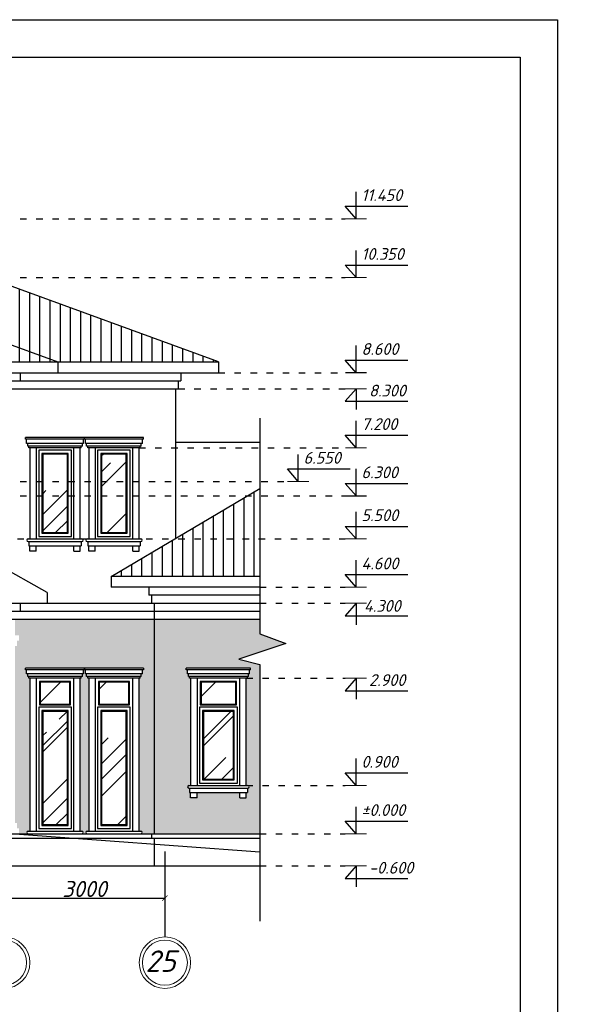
# Model space of a CAD drawing. Header units: millimetres. Extents: x 1112040 to 6903494, y -332921 to -150905.
# Tile 105 of 150: x 1870676 to 1881383, y -230604 to -212238. Entities that reach past the tile are written whole.
import ezdxf

# ---------------------------------------------------------------- set-up
doc = ezdxf.new("R2010")
doc.units = ezdxf.units.MM
doc.linetypes.add('ACAD_ISO03W100', pattern=[30, 12, -18])
doc.layers.add('os', color=253, linetype='Continuous')
doc.styles.get("Standard").update_dxf_attribs({"font": 'isocpeui.ttf'})
doc.dimstyles.get("Standard").update_dxf_attribs({"dimtxt": 300, "dimasz": 100, "dimexe": 50, "dimexo": 50, "dimgap": 20, "dimtad": 1, "dimdec": 0, "dimzin": 0, "dimdsep": 46, "dimtxsty": 'Standard', "dimblk": 'ARCHTICK', "dimcen": 20, "dimclrd": 1, "dimclre": 1, "dimclrt": 256, "dimadec": 0, "dimazin": 0, "dimtfac": 1, "dimtdec": 0, "dimtofl": 0, "dimtmove": 0, "dimatfit": 3, "dimldrblk": 'ARCHTICK', "dimfxl": 1, "dimtolj": 1, "dimtzin": 0, "dimarcsym": 0})
pattern_1 = [(90, (1973733.56, -144704.56), (-190.5, 4e-14), [])]

# ---------------------------------------------------------------- blocks, each defined once
blk = doc.blocks.new('_ArchTick')
at = {"color": 0, "linetype": 'ByBlock', "const_width": 0.15}
blk.add_lwpolyline([(-0.5, -0.5), (0.5, 0.5)], dxfattribs=at)
blk = doc.blocks.new('*D2079')
at = {"color": 1, "lineweight": -2, "transparency": 16777216}
for p, q in [((1870386, -228324), (1870386, -228673)), ((1873386, -228310), (1873386, -228673)), ((1870386, -228623), (1873386, -228623))]:
    blk.add_line(p, q, dxfattribs=at)
at = {"color": 1, "lineweight": -2, "transparency": 16777216, "xscale": 100, "yscale": 100, "zscale": 100, "rotation": 180}
blk.add_blockref('_ArchTick', (1870386, -228623), dxfattribs=at)
at = {"color": 1, "lineweight": -2, "transparency": 16777216, "xscale": 100, "yscale": 100, "zscale": 100}
blk.add_blockref('_ArchTick', (1873386, -228623), dxfattribs=at)
at = {"transparency": 16777216, "insert": (1871886, -228453), "char_height": 300, "attachment_point": 5}
blk.add_mtext('\\A1;3000', dxfattribs=at)

msp = doc.modelspace()

# ---------------------------------------------------------------- hatches: boundary and pattern name
h = msp.add_hatch()
h.set_pattern_fill('ANSI31', color=1, scale=60, angle=45, style=0)
h.set_pattern_definition(pattern_1)
h.paths.add_polyline_path([(1862786, -218622.2), (1863314.9, -218428.7), (1863314.9, -217331.2), (1859786, -218622.2)])
h.paths.add_polyline_path([(1862786, -218622.2), (1863314.9, -218622.2), (1863314.9, -218428.7)], flags=16)
h.paths.add_polyline_path([(1867086, -217049), (1870086, -217049), (1867086, -215951.5), (1863314.9, -217331.2), (1863314.9, -218428.7)])
h.paths.add_polyline_path([(1867086, -217049), (1871386, -218622.2), (1874386, -218622.2), (1870086, -217049)])
h.paths.add_polyline_path([(1867086, -217049), (1863314.9, -218428.7), (1863314.9, -218622.2), (1871386, -218622.2)])
h = msp.add_hatch()
h.set_pattern_fill('ANSI31', color=1, scale=60, angle=45, style=0)
h.set_pattern_definition(pattern_1)
h.paths.add_polyline_path([(1850086, -222922.2), (1855386, -222922.2), (1855386, -222822.2), (1854686, -222822.2), (1854686, -222622.2), (1858236, -220522.2), (1856600.3, -220522.2)])
h.paths.add_polyline_path([(1857686, -220122.2), (1856600.3, -220522.2), (1858236, -220522.2), (1859714.9, -221397.1), (1859714.9, -220122.2)])
h.paths.add_polyline_path([(1859714.9, -221397.1), (1860586, -221912.4), (1860586, -220122.2), (1859714.9, -220122.2)])
h.paths.add_polyline_path([(1859714.9, -222622.2), (1859714.9, -221397.1), (1858236, -220522.2), (1854686, -222622.2)])
h.paths.add_polyline_path([(1859714.9, -221397.1), (1859714.9, -222622.2), (1861786, -222622.2)])
h.paths.add_polyline_path([(1873569.3, -221922.2), (1872386, -222622.2), (1875156.7, -222622.2), (1875156.7, -221922.2)])
h.paths.add_polyline_path([(1875156.7, -220983.2), (1874921.7, -221122.2), (1875156.7, -221122.2)])
h = msp.add_hatch()
h.set_pattern_fill('AR-RROOF', color=4, scale=40, angle=45, style=0)
h.set_pattern_definition([(45, (1973733.6, -144704.6), (862.1046, 2298.9456), [15240, -2032, 5080, -1016]), (45, (1974329.8, -143389.8), (-1673.92, 237.079), [3048, -335.28, 6096, -762]), (45, (1973482.1, -143734.7), (3254.4448, 4217.1283), [8128, -1422.4, 4064, -1016])])
h.paths.add_polyline_path([(1861966, -220342.2), (1861506, -220342.2), (1861506, -221802.2), (1861966, -221802.2)])
h.paths.add_polyline_path([(1863066, -220342.2), (1862606, -220342.2), (1862606, -221802.2), (1863066, -221802.2)])
h.paths.add_polyline_path([(1865266, -220342.2), (1864506, -220342.2), (1864506, -221002.2), (1865266, -221002.2)])
h.paths.add_polyline_path([(1869666, -220342.2), (1868906, -220342.2), (1868906, -220851.5), (1869666, -220851.5)])
h.paths.add_polyline_path([(1869666, -220851.5), (1868906, -220851.5), (1868906, -221002.2), (1869666, -221002.2)])
h.paths.add_polyline_path([(1871566, -220342.2), (1871106, -220342.2), (1871106, -220851.5), (1871566, -220851.5)])
h.paths.add_polyline_path([(1871566, -220851.5), (1871106, -220851.5), (1871106, -221122.2), (1871566, -221122.2)])
h.paths.add_polyline_path([(1871566, -221122.2), (1871106, -221122.2), (1871106, -221802.2), (1871566, -221802.2)])
h.paths.add_polyline_path([(1872666, -220342.2), (1872206, -220342.2), (1872206, -220851.5), (1872666, -220851.5)])
h.paths.add_polyline_path([(1872666, -220851.5), (1872206, -220851.5), (1872206, -221122.2), (1872666, -221122.2)])
h.paths.add_polyline_path([(1872666, -221122.2), (1872206, -221122.2), (1872206, -221802.2), (1872666, -221802.2)])
h.paths.add_polyline_path([(1874711, -224597.2), (1874061, -224597.2), (1874061, -225004.3), (1874711, -225004.3)])
h.paths.add_polyline_path([(1874666, -225139.3), (1874106, -225139.3), (1874106, -226402.2), (1874666, -226402.2)])
h.paths.add_polyline_path([(1872711, -224597.2), (1872161, -224597.2), (1872161, -225004.3), (1872711, -225004.3)])
h.paths.add_polyline_path([(1872666, -225139.3), (1872206, -225139.3), (1872206, -227252.2), (1872666, -227252.2)])
h.paths.add_polyline_path([(1871611, -224597.2), (1871061, -224597.2), (1871061, -225004.3), (1871611, -225004.3)])
h.paths.add_polyline_path([(1871566, -225139.3), (1871106, -225139.3), (1871106, -227252.2), (1871566, -227252.2)])
h.paths.add_polyline_path([(1869386, -224597.2), (1868861, -224597.2), (1868861, -225004.3), (1869386, -225004.3)])
h.paths.add_polyline_path([(1869386, -225139.3), (1868906, -225139.3), (1868906, -227252.2), (1869346, -227252.2), (1869346, -227222.2), (1869386, -227222.2)])
h.paths.add_polyline_path([(1868311, -224597.2), (1867131, -224597.2), (1867131, -225004.3), (1868311, -225004.3)])
h.paths.add_polyline_path([(1868266, -225139.3), (1867906, -225139.3), (1867906, -227302.2), (1868266, -227302.2)])
h.paths.add_polyline_path([(1867711, -225139.3), (1867176, -225139.3), (1867176, -226232.6, -0.4675874), (1867176, -226774.1), (1867176, -227302.2), (1867711, -227302.2)])
h.paths.add_polyline_path([(1866996, -225139.3), (1866461, -225139.3), (1866461, -227302.2), (1866996, -227302.2), (1866996, -226774.1, -0.4675874), (1866996, -226232.6)])
h.paths.add_polyline_path([(1867041, -224597.2), (1865861, -224597.2), (1865861, -225004.3), (1867041, -225004.3)])
h.paths.add_polyline_path([(1866266, -225139.3), (1865906, -225139.3), (1865906, -227302.2), (1866266, -227302.2)])
h.paths.add_polyline_path([(1865266, -225139.3), (1864786, -225139.3), (1864786, -227222.2), (1864826, -227222.2), (1864826, -227252.2), (1865266, -227252.2)])
h.paths.add_polyline_path([(1865311, -224597.2), (1864786, -224597.2), (1864786, -225004.3), (1865311, -225004.3)])
h.paths.add_polyline_path([(1863111, -224597.2), (1862561, -224597.2), (1862561, -225004.3), (1863111, -225004.3)])
h.paths.add_polyline_path([(1863066, -225139.3), (1862606, -225139.3), (1862606, -227252.2), (1863066, -227252.2)])
h.paths.add_polyline_path([(1861966, -225139.3), (1861506, -225139.3), (1861506, -227252.2), (1861966, -227252.2)])
h.paths.add_polyline_path([(1862011, -224597.2), (1861461, -224597.2), (1861461, -225004.3), (1862011, -225004.3)])
h = msp.add_hatch()
h.set_pattern_fill('ANSI31', color=1, scale=60, angle=45, style=0)
h.set_pattern_definition(pattern_1)
h.paths.add_polyline_path([(1875156.7, -221922.2), (1875156.7, -221122.2), (1874921.7, -221122.2), (1873569.3, -221922.2)])
h = msp.add_hatch()
h.set_pattern_fill('AR-BRSTD', color=33, scale=1.5, style=0)
h.set_pattern_definition([(0, (1973733.56, -144704.56), (0, 101.6127), []), (90, (1973733.56, -144704.56), (-152.4, 101.6127), [101.6127, -101.6127])])
h.paths.add_polyline_path([(1859714.9, -223122.2), (1855486, -223122.2), (1855486, -227422.2), (1859714.9, -227422.2), (1859714.9, -226652.2), (1859386, -226652.2), (1859386, -226752.2), (1859266, -226752.2), (1859266, -226652.2), (1859246, -226652.2), (1859246, -226572.2), (1859236, -226572.2, -1), (1859236, -226522.2), (1859266, -226522.2), (1859266, -224522.2), (1859246, -224522.2), (1859246, -224492.2), (1859226, -224492.2), (1859226, -224442.2), (1859206, -224442.2), (1859206, -224362.2), (1859186, -224362.2), (1859166, -224362.2), (1859166, -224442.2), (1859146, -224442.2), (1859146, -224492.2), (1859126, -224492.2), (1859126, -224522.2), (1859106, -224522.2), (1859106, -226522.2), (1859136, -226522.2, -1), (1859136, -226572.2), (1859126, -226572.2), (1859126, -226652.2), (1859106, -226652.2), (1859106, -226752.2), (1858986, -226752.2), (1858986, -226652.2), (1857486, -226652.2), (1857486, -226752.2), (1857366, -226752.2), (1857366, -226652.2), (1857346, -226652.2), (1857346, -226572.2), (1857336, -226572.2, -1), (1857336, -226522.2), (1857366, -226522.2), (1857366, -224522.2), (1857346, -224522.2), (1857346, -224492.2), (1857326, -224492.2), (1857326, -224442.2), (1857306, -224442.2), (1857306, -224362.2), (1857286, -224362.2), (1857266, -224362.2), (1857266, -224442.2), (1857246, -224442.2), (1857246, -224492.2), (1857226, -224492.2), (1857226, -224522.2), (1857206, -224522.2), (1857206, -226522.2), (1857236, -226522.2, -1), (1857236, -226572.2), (1857226, -226572.2), (1857226, -226652.2), (1857206, -226652.2), (1857206, -226752.2), (1857086, -226752.2), (1857086, -226652.2), (1856286, -226652.2), (1856286, -226752.2), (1856166, -226752.2), (1856166, -226652.2), (1856146, -226652.2), (1856146, -226572.2), (1856136, -226572.2, -1), (1856136, -226522.2), (1856166, -226522.2), (1856166, -224522.2), (1856146, -224522.2), (1856146, -224492.2), (1856126, -224492.2), (1856126, -224442.2), (1856106, -224442.2), (1856106, -224362.2), (1856086, -224362.2), (1856086, -224332.2), (1857286, -224332.2), (1857436.9, -224332.2, -0.2502935), (1859035.1, -224332.2), (1859186, -224332.2), (1859714.9, -224332.2)])
h.paths.add_polyline_path([(1860986, -223122.2), (1859714.9, -223122.2), (1859714.9, -224332.2), (1860386, -224332.2), (1860386, -224362.2), (1860366, -224362.2), (1860366, -224442.2), (1860346, -224442.2), (1860346, -224492.2), (1860326, -224492.2), (1860326, -224522.2), (1860306, -224522.2), (1860306, -226522.2), (1860336, -226522.2, -1), (1860336, -226572.2), (1860326, -226572.2), (1860326, -226652.2), (1860306, -226652.2), (1860306, -226752.2), (1860186, -226752.2), (1860186, -226652.2), (1859714.9, -226652.2), (1859714.9, -227422.2), (1860986, -227422.2)])
h.paths.add_polyline_path([(1863314.9, -223422.2), (1860986, -223422.2), (1860986, -227422.2), (1861236, -227422.2, -1), (1861236, -227372.2), (1861266, -227372.2), (1861266, -224522.2), (1861246, -224522.2), (1861246, -224492.2), (1861226, -224492.2), (1861226, -224442.2), (1861206, -224442.2), (1861206, -224362.2), (1861186, -224362.2), (1861186, -224332.2), (1862286, -224332.2), (1863314.9, -224332.2)])
h.paths.add_polyline_path([(1862366, -224522.2), (1862346, -224522.2), (1862346, -224492.2), (1862326, -224492.2), (1862326, -224442.2), (1862306, -224442.2), (1862306, -224362.2), (1862286, -224362.2), (1862266, -224362.2), (1862266, -224442.2), (1862246, -224442.2), (1862246, -224492.2), (1862226, -224492.2), (1862226, -224522.2), (1862206, -224522.2), (1862206, -227372.2), (1862236, -227372.2, -1), (1862236, -227422.2), (1862336, -227422.2, -1), (1862336, -227372.2), (1862366, -227372.2)], flags=17)
h.paths.add_polyline_path([(1863586, -223922.2), (1863546, -223922.2), (1863546, -223822.2), (1863506, -223822.2), (1863506, -223722.2), (1863586, -223722.2), (1863586, -223422.2), (1863314.9, -223422.2), (1863314.9, -224332.2), (1863386, -224332.2), (1863386, -224362.2), (1863366, -224362.2), (1863366, -224442.2), (1863346, -224442.2), (1863346, -224492.2), (1863326, -224492.2), (1863326, -224522.2), (1863314.9, -224522.2), (1863314.9, -227372.2), (1863336, -227372.2, -1), (1863336, -227422.2), (1863506, -227422.2), (1863506, -227322.2), (1863546, -227322.2), (1863546, -227222.2), (1863586, -227222.2)])
h.paths.add_polyline_path([(1864386, -223922.2), (1864346, -223922.2), (1863986, -223922.2), (1863986, -227222.2), (1864026, -227222.2), (1864026, -227322.2), (1864066, -227322.2), (1864066, -227422.2), (1864236, -227422.2, -1), (1864236, -227372.2), (1864266, -227372.2), (1864266, -224522.2), (1864246, -224522.2), (1864246, -224492.2), (1864226, -224492.2), (1864226, -224442.2), (1864206, -224442.2), (1864206, -224362.2), (1864186, -224362.2), (1864186, -224332.2), (1864386, -224332.2)])
h.paths.add_polyline_path([(1869386, -223922.2), (1869346, -223922.2), (1869346, -223822.2), (1869306, -223822.2), (1869306, -223722.2), (1869386, -223722.2), (1869386, -223422.2), (1864786, -223422.2), (1864786, -223722.2), (1864866, -223722.2), (1864866, -223822.2), (1864826, -223822.2), (1864826, -223922.2), (1864786, -223922.2), (1864786, -224332.2), (1865586, -224332.2), (1868586, -224332.2), (1869386, -224332.2)])
h.paths.add_polyline_path([(1865666, -224522.2), (1865646, -224522.2), (1865646, -224492.2), (1865626, -224492.2), (1865626, -224442.2), (1865606, -224442.2), (1865606, -224362.2), (1865586, -224362.2), (1865566, -224362.2), (1865566, -224442.2), (1865546, -224442.2), (1865546, -224492.2), (1865526, -224492.2), (1865526, -224522.2), (1865506, -224522.2), (1865506, -227372.2), (1865536, -227372.2, -1), (1865536, -227422.2), (1865666, -227422.2)])
h.paths.add_polyline_path([(1868666, -224522.2), (1868646, -224522.2), (1868646, -224492.2), (1868626, -224492.2), (1868626, -224442.2), (1868606, -224442.2), (1868606, -224362.2), (1868586, -224362.2), (1868566, -224362.2), (1868566, -224442.2), (1868546, -224442.2), (1868546, -224492.2), (1868526, -224492.2), (1868526, -224522.2), (1868506, -224522.2), (1868506, -227422.2), (1868636, -227422.2, -1), (1868636, -227372.2), (1868666, -227372.2)])
h.paths.add_polyline_path([(1864834.9, -223122.2), (1869337.1, -223122.2, 0.515313)])
h.paths.add_polyline_path([(1870186, -223922.2), (1869826, -223922.2), (1869786, -223922.2), (1869786, -224332.2), (1869986, -224332.2), (1869986, -224362.2), (1869966, -224362.2), (1869966, -224442.2), (1869946, -224442.2), (1869946, -224492.2), (1869926, -224492.2), (1869926, -224522.2), (1869906, -224522.2), (1869906, -227372.2), (1869936, -227372.2, -1), (1869936, -227422.2), (1870106, -227422.2), (1870106, -227322.2), (1870146, -227322.2), (1870146, -227222.2), (1870186, -227222.2)])
h.paths.add_polyline_path([(1873186, -223422.2), (1870586, -223422.2), (1870586, -223722.2), (1870666, -223722.2), (1870666, -223822.2), (1870626, -223822.2), (1870626, -223922.2), (1870586, -223922.2), (1870586, -227222.2), (1870626, -227222.2), (1870626, -227322.2), (1870666, -227322.2), (1870666, -227422.2), (1870836, -227422.2, -1), (1870836, -227372.2), (1870866, -227372.2), (1870866, -224522.2), (1870846, -224522.2), (1870846, -224492.2), (1870826, -224492.2), (1870826, -224442.2), (1870806, -224442.2), (1870806, -224362.2), (1870786, -224362.2), (1870786, -224332.2), (1871886, -224332.2), (1872986, -224332.2), (1872986, -224362.2), (1872966, -224362.2), (1872966, -224442.2), (1872946, -224442.2), (1872946, -224492.2), (1872926, -224492.2), (1872926, -224522.2), (1872906, -224522.2), (1872906, -227372.2), (1872936, -227372.2, -1), (1872936, -227422.2), (1873186, -227422.2)])
h.paths.add_polyline_path([(1871966, -224522.2), (1871946, -224522.2), (1871946, -224492.2), (1871926, -224492.2), (1871926, -224442.2), (1871906, -224442.2), (1871906, -224362.2), (1871886, -224362.2), (1871866, -224362.2), (1871866, -224442.2), (1871846, -224442.2), (1871846, -224492.2), (1871826, -224492.2), (1871826, -224522.2), (1871806, -224522.2), (1871806, -227372.2), (1871836, -227372.2, -1), (1871836, -227422.2), (1871936, -227422.2, -1), (1871936, -227372.2), (1871966, -227372.2)], flags=16)
h.paths.add_polyline_path([(1874764.4, -224166.1), (1875642.1, -223875.8), (1875156.7, -223692.1), (1875156.7, -223422.2), (1873186, -223422.2), (1873186, -227422.2), (1875156.7, -227422.2), (1875156.7, -226522.2), (1874936, -226522.2, -1), (1874936, -226572.2), (1874926, -226572.2), (1874926, -226652.2), (1874906, -226652.2), (1874906, -226752.2), (1874786, -226752.2), (1874786, -226652.2), (1873986, -226652.2), (1873986, -226752.2), (1873866, -226752.2), (1873866, -226652.2), (1873846, -226652.2), (1873846, -226572.2), (1873836, -226572.2, -1), (1873836, -226522.2), (1873866, -226522.2), (1873866, -224522.2), (1873846, -224522.2), (1873846, -224492.2), (1873826, -224492.2), (1873826, -224442.2), (1873806, -224442.2), (1873806, -224362.2), (1873786, -224362.2), (1873786, -224332.2), (1874986, -224332.2), (1874986, -224362.2), (1874966, -224362.2), (1874966, -224442.2), (1874946, -224442.2), (1874946, -224492.2), (1874926, -224492.2), (1874926, -224522.2), (1875156.7, -224522.2), (1875156.7, -224263.6)])
h.paths.add_polyline_path([(1875156.7, -224522.2), (1874906, -224522.2), (1874906, -226522.2), (1875156.7, -226522.2)], flags=16)

# ---------------------------------------------------------------- linework, layer by layer
for p, q in [((1876954.4, -215951.5), (1876954.4, -215447)), ((1876754.3, -215718.4), (1877924.1, -215718.4)), ((1876954.4, -215951.5), (1876754.3, -215718.4)), ((1876954.4, -217049), (1876954.4, -216544.6)), ((1876754.3, -216815.9), (1877924.1, -216815.9)), ((1876954.4, -217049), (1876754.3, -216815.9)), ((1876954.4, -218822.2), (1876954.4, -218317.7)), ((1859786, -218622.2), (1874386, -218622.2)), ((1871386, -218622.2), (1871386, -218822.2)), ((1874386, -218622.2), (1874386, -218822.2)), ((1876754.3, -218589.1), (1877924.1, -218589.1)), ((1876954.4, -218822.2), (1876754.3, -218589.1)), ((1859786, -218822.2), (1874386, -218822.2)), ((1870686, -218822.2), (1870686, -218972.2)), ((1873686, -218822.2), (1873686, -218972.2)), ((1860486, -218972.2), (1873686, -218972.2)), ((1873636, -218972.2), (1873636, -219122.2)), ((1860536, -219122.2), (1873636, -219122.2)), ((1873586, -219122.2), (1873586, -221912.4)), ((1876954.4, -219122.2), (1876754.3, -219355.3)), ((1876954.4, -219122.2), (1876954.4, -219511.9)), ((1876754.3, -219355.3), (1877924.1, -219355.3)), ((1875156.7, -219668.8), (1875156.7, -223692.1)), ((1876954.4, -220222.2), (1876954.4, -219717.7)), ((1876754.3, -219989.1), (1877924.1, -219989.1)), ((1876954.4, -220222.2), (1876754.3, -219989.1)), ((1871886, -220032.2), (1870786, -220032.2)), ((1870786, -220062.2), (1870786, -220032.2)), ((1871886, -220062.2), (1870786, -220062.2)), ((1870806, -220142.2), (1870806, -220062.2)), ((1871866, -220142.2), (1870806, -220142.2)), ((1870826, -220192.2), (1870826, -220142.2)), ((1871846, -220192.2), (1870826, -220192.2)), ((1870846, -220222.2), (1870846, -220192.2)), ((1871826, -220222.2), (1871826, -220192.2)), ((1871846, -220192.2), (1871846, -220142.2)), ((1871866, -220142.2), (1871866, -220062.2)), ((1872986, -220032.2), (1871886, -220032.2)), ((1871886, -220062.2), (1871886, -220032.2)), ((1871886, -220062.2), (1871886, -220032.2)), ((1872986, -220062.2), (1871886, -220062.2)), ((1871906, -220142.2), (1871906, -220062.2)), ((1872966, -220142.2), (1871906, -220142.2)), ((1871926, -220192.2), (1871926, -220142.2)), ((1872946, -220192.2), (1871926, -220192.2)), ((1871946, -220222.2), (1871946, -220192.2)), ((1872926, -220222.2), (1872926, -220192.2)), ((1872946, -220192.2), (1872946, -220142.2)), ((1872966, -220142.2), (1872966, -220062.2)), ((1872986, -220062.2), (1872986, -220032.2)), ((1875156.7, -220122.2), (1873586, -220122.2)), ((1871826, -220222.2), (1870846, -220222.2)), ((1870866, -220222.2), (1870866, -221922.2)), ((1870986, -220222.2), (1870986, -221922.2)), ((1871686, -221922.2), (1871686, -220222.2)), ((1871806, -221922.2), (1871806, -220222.2)), ((1872926, -220222.2), (1871946, -220222.2)), ((1871966, -220222.2), (1871966, -221922.2)), ((1872086, -220222.2), (1872086, -221922.2)), ((1872786, -221922.2), (1872786, -220222.2)), ((1872906, -221922.2), (1872906, -220222.2)), ((1875874.8, -220851.5), (1875874.8, -220347)), ((1871186, -222922.2), (1867086, -220622.2)), ((1875674.6, -220618.4), (1876844.4, -220618.4)), ((1875874.8, -220851.5), (1875674.6, -220618.4)), ((1876954.4, -221122.2), (1876954.4, -220617.7)), ((1876754.3, -220889.1), (1877924.1, -220889.1)), ((1876954.4, -221122.2), (1876754.3, -220889.1)), ((1872386, -222622.2), (1875156.7, -220983.2)), ((1876954.4, -221922.2), (1876954.4, -221417.7)), ((1876754.3, -221689.1), (1877924.1, -221689.1)), ((1876954.4, -221922.2), (1876754.3, -221689.1)), ((1870836, -221922.2), (1871836, -221922.2)), ((1870836, -221972.2), (1871836, -221972.2)), ((1870846, -221972.2), (1870846, -222052.2)), ((1871826, -221972.2), (1871826, -222052.2)), ((1871936, -221922.2), (1872936, -221922.2)), ((1871936, -221972.2), (1872936, -221972.2)), ((1871946, -221972.2), (1871946, -222052.2)), ((1872926, -221972.2), (1872926, -222052.2)), ((1870846, -222052.2), (1871826, -222052.2)), ((1870866, -222152.2), (1870866, -222052.2)), ((1870986, -222152.2), (1870866, -222152.2)), ((1870986, -222152.2), (1870986, -222052.2)), ((1871686, -222152.2), (1871686, -222052.2)), ((1871686, -222152.2), (1871806, -222152.2)), ((1871806, -222152.2), (1871806, -222052.2)), ((1871946, -222052.2), (1872926, -222052.2)), ((1871966, -222152.2), (1871966, -222052.2)), ((1872086, -222152.2), (1871966, -222152.2)), ((1872086, -222152.2), (1872086, -222052.2)), ((1872786, -222152.2), (1872786, -222052.2)), ((1872786, -222152.2), (1872906, -222152.2)), ((1872906, -222152.2), (1872906, -222052.2)), ((1876954.4, -222822.2), (1876954.4, -222317.7)), ((1876754.3, -222589.1), (1877924.1, -222589.1)), ((1876954.4, -222822.2), (1876754.3, -222589.1)), ((1875156.7, -222622.2), (1872386, -222622.2)), ((1872386, -222622.2), (1872386, -222822.2)), ((1871186, -222922.2), (1871186, -223122.2)), ((1875156.7, -222822.2), (1872386, -222822.2)), ((1873086, -222822.2), (1873086, -222972.2)), ((1836286, -223122.2), (1875156.7, -223122.2)), ((1870686, -223122.2), (1870686, -223272.2)), ((1875156.7, -222972.2), (1873086, -222972.2)), ((1873136, -222972.2), (1873136, -223122.2)), ((1873186, -223122.2), (1873186, -227422.2)), ((1876954.4, -223122.2), (1876754.3, -223355.3)), ((1876954.4, -223122.2), (1876954.4, -223525.8)), ((1860986, -223272.2), (1875156.7, -223272.2)), ((1860986, -223422.2), (1875156.7, -223422.2)), ((1876754.3, -223355.3), (1877924.1, -223355.3)), ((1871886, -224332.2), (1870786, -224332.2)), ((1870786, -224362.2), (1870786, -224332.2)), ((1871886, -224362.2), (1870786, -224362.2)), ((1870806, -224442.2), (1870806, -224362.2)), ((1871866, -224442.2), (1871866, -224362.2)), ((1872986, -224332.2), (1871886, -224332.2)), ((1871886, -224362.2), (1871886, -224332.2)), ((1871886, -224332.2), (1871886, -224362.2)), ((1872986, -224362.2), (1871886, -224362.2)), ((1871906, -224442.2), (1871906, -224362.2)), ((1872966, -224442.2), (1872966, -224362.2)), ((1872986, -224332.2), (1872986, -224362.2)), ((1874986, -224332.2), (1873786, -224332.2)), ((1873786, -224362.2), (1873786, -224332.2)), ((1874986, -224362.2), (1873786, -224362.2)), ((1873806, -224442.2), (1873806, -224362.2)), ((1874966, -224442.2), (1874966, -224362.2)), ((1874986, -224362.2), (1874986, -224332.2)), ((1875156.7, -224263.6), (1875156.7, -229053.1)), ((1871866, -224442.2), (1870806, -224442.2)), ((1870826, -224492.2), (1870826, -224442.2)), ((1871846, -224492.2), (1870826, -224492.2)), ((1870846, -224522.2), (1870846, -224492.2)), ((1871826, -224522.2), (1870846, -224522.2)), ((1870866, -224522.2), (1870866, -227372.2)), ((1870986, -224522.2), (1870986, -227372.2)), ((1871686, -227372.2), (1871686, -224522.2)), ((1871806, -227372.2), (1871806, -224522.2)), ((1871826, -224522.2), (1871826, -224492.2)), ((1871846, -224492.2), (1871846, -224442.2)), ((1872966, -224442.2), (1871906, -224442.2)), ((1871926, -224492.2), (1871926, -224442.2)), ((1872946, -224492.2), (1871926, -224492.2)), ((1871946, -224522.2), (1871946, -224492.2)), ((1872926, -224522.2), (1871946, -224522.2)), ((1871966, -224522.2), (1871966, -227372.2)), ((1872086, -224522.2), (1872086, -227372.2)), ((1872786, -227372.2), (1872786, -224522.2)), ((1872906, -227372.2), (1872906, -224522.2)), ((1872926, -224522.2), (1872926, -224492.2)), ((1872946, -224492.2), (1872946, -224442.2)), ((1874966, -224442.2), (1873806, -224442.2)), ((1873826, -224492.2), (1873826, -224442.2)), ((1874946, -224492.2), (1873826, -224492.2)), ((1873846, -224522.2), (1873846, -224492.2)), ((1874926, -224522.2), (1873846, -224522.2)), ((1873866, -224522.2), (1873866, -226522.2)), ((1873986, -224522.2), (1873986, -226522.2)), ((1874786, -226522.2), (1874786, -224522.2)), ((1874906, -226522.2), (1874906, -224522.2)), ((1874926, -224522.2), (1874926, -224492.2)), ((1874946, -224492.2), (1874946, -224442.2)), ((1876954.4, -224522.2), (1876754.3, -224755.3)), ((1876954.4, -224522.2), (1876954.4, -224911.9)), ((1876754.3, -224755.3), (1877924.1, -224755.3)), ((1876954.4, -226522.2), (1876954.4, -226017.7)), ((1876754.3, -226289.1), (1877924.1, -226289.1)), ((1876954.4, -226522.2), (1876754.3, -226289.1)), ((1873836, -226522.2), (1874936, -226522.2)), ((1873836, -226572.2), (1874936, -226572.2)), ((1873846, -226572.2), (1873846, -226652.2)), ((1874926, -226572.2), (1874926, -226652.2)), ((1873846, -226652.2), (1874926, -226652.2)), ((1873866, -226752.2), (1873866, -226652.2)), ((1873986, -226752.2), (1873866, -226752.2)), ((1873986, -226752.2), (1873986, -226652.2)), ((1874786, -226752.2), (1874786, -226652.2)), ((1874786, -226752.2), (1874906, -226752.2)), ((1874906, -226752.2), (1874906, -226652.2)), ((1876954.4, -227422.2), (1876954.4, -226917.7)), ((1876754.3, -227189.1), (1877924.1, -227189.1)), ((1876954.4, -227422.2), (1876754.3, -227189.1)), ((1870836, -227372.2), (1871836, -227372.2)), ((1871936, -227372.2), (1872936, -227372.2)), ((1836636, -227422.2), (1875156.7, -227422.2)), ((1836636, -227502.2), (1875156.7, -227502.2)), ((1870586, -227422.2), (1875156.7, -227760.8)), ((1870836, -227422.2), (1871836, -227422.2)), ((1871936, -227422.2), (1872936, -227422.2)), ((1873136, -227422.2), (1873136, -227502.2)), ((1873186, -227502.2), (1873186, -228022.2)), ((1876954.4, -228022.2), (1876754.3, -228255.3)), ((1876954.4, -228022.2), (1876954.4, -228411.9)), ((1876754.3, -228255.3), (1877924.1, -228255.3))]:
    msp.add_line(p, q)
at = {"color": 6, "linetype": 'ACAD_ISO03W100', "ltscale": 10}
for p, q in [((1867086, -215951.5), (1876754.4, -215951.5)), ((1867086, -217049), (1876754.4, -217049)), ((1874386, -218822.2), (1876754.4, -218822.2)), ((1873636, -219122.2), (1876754.4, -219122.2)), ((1872906, -220222.2), (1876754.4, -220222.2)), ((1867086, -220851.5), (1875674.8, -220851.5)), ((1869786, -221122.2), (1876754.4, -221122.2)), ((1867336.5, -221922.2), (1876754.4, -221922.2)), ((1875156.7, -222822.2), (1876754.4, -222822.2)), ((1875156.7, -223122.2), (1876754.4, -223122.2)), ((1874906, -224522.2), (1876754.4, -224522.2)), ((1874906, -226522.2), (1876754.4, -226522.2)), ((1875156.7, -227422.2), (1876754.4, -227422.2)), ((1875156.7, -228022.2), (1876754.4, -228022.2))]:
    msp.add_line(p, q, dxfattribs=at)
at = {"extrusion": (1.22461e-16, 1, 2.22045e-16)}
for p, q in [((1874386, -218622.2), (1867086, -215951.5)), ((1867086, -217049), (1871386, -218622.2))]:
    msp.add_line(p, q, dxfattribs=at)
at = {"lineweight": 30}
msp.add_line((1827704.2, -228022.2), (1875156.7, -228022.2), dxfattribs=at)
for points in [[(1821314.9, -241937.9), (1821314.9, -212237.9), (1880714.9, -212237.9), (1880714.9, -241937.9), (1821314.9, -241937.9)], [(1875156.7, -223692.1), (1875642.1, -223875.8), (1874764.4, -224166.1), (1875156.7, -224263.6)]]:
    msp.add_lwpolyline(points)
for points in [[(1823314.9, -241237.9), (1823314.9, -212937.9), (1880014.9, -212937.9), (1880014.9, -241237.9)], [(1871641, -220267.2), (1871031, -220267.2), (1871031, -221877.2), (1871641, -221877.2)], [(1871581, -220327.2), (1871091, -220327.2), (1871091, -221817.2), (1871581, -221817.2)], [(1871566, -220342.2), (1871106, -220342.2), (1871106, -221802.2), (1871566, -221802.2)], [(1872741, -220267.2), (1872131, -220267.2), (1872131, -221877.2), (1872741, -221877.2)], [(1872681, -220327.2), (1872191, -220327.2), (1872191, -221817.2), (1872681, -221817.2)], [(1872666, -220342.2), (1872206, -220342.2), (1872206, -221802.2), (1872666, -221802.2)], [(1871626, -224582.2), (1871046, -224582.2), (1871046, -225019.3), (1871626, -225019.3)], [(1871611, -224597.2), (1871061, -224597.2), (1871061, -225004.3), (1871611, -225004.3)], [(1872726, -224582.2), (1872146, -224582.2), (1872146, -225019.3), (1872726, -225019.3)], [(1872711, -224597.2), (1872161, -224597.2), (1872161, -225004.3), (1872711, -225004.3)], [(1874726, -224582.2), (1874046, -224582.2), (1874046, -225019.3), (1874726, -225019.3)], [(1874711, -224597.2), (1874061, -224597.2), (1874061, -225004.3), (1874711, -225004.3)], [(1871641, -225064.3), (1871031, -225064.3), (1871031, -227327.2), (1871641, -227327.2)], [(1871581, -225124.3), (1871091, -225124.3), (1871091, -227267.2), (1871581, -227267.2)], [(1871566, -225139.3), (1871106, -225139.3), (1871106, -227252.2), (1871566, -227252.2)], [(1872741, -225064.3), (1872131, -225064.3), (1872131, -227327.2), (1872741, -227327.2)], [(1872681, -225124.3), (1872191, -225124.3), (1872191, -227267.2), (1872681, -227267.2)], [(1872666, -225139.3), (1872206, -225139.3), (1872206, -227252.2), (1872666, -227252.2)], [(1874741, -225064.3), (1874031, -225064.3), (1874031, -226477.2), (1874741, -226477.2)], [(1874681, -225124.3), (1874091, -225124.3), (1874091, -226417.2), (1874681, -226417.2)], [(1874666, -225139.3), (1874106, -225139.3), (1874106, -226402.2), (1874666, -226402.2)]]:
    msp.add_lwpolyline(points, close=True)
at = {"lineweight": 106, "const_width": 20}
for points in [[(1876754.4, -215951.5), (1877154.4, -215951.5)], [(1876754.4, -217049), (1877154.4, -217049)], [(1876754.4, -218822.2), (1877154.4, -218822.2)], [(1876754.4, -219122.2), (1877154.4, -219122.2)], [(1876754.4, -220222.2), (1877154.4, -220222.2)], [(1875674.8, -220851.5), (1876074.8, -220851.5)], [(1876754.4, -221122.2), (1877154.4, -221122.2)], [(1876754.4, -221922.2), (1877154.4, -221922.2)], [(1876754.4, -222822.2), (1877154.4, -222822.2)], [(1876754.4, -223122.2), (1877154.4, -223122.2)], [(1876754.4, -224522.2), (1877154.4, -224522.2)], [(1876754.4, -226522.2), (1877154.4, -226522.2)], [(1876754.4, -227422.2), (1877154.4, -227422.2)], [(1876754.4, -228022.2), (1877154.4, -228022.2)]]:
    msp.add_lwpolyline(points, dxfattribs=at)
for centre, start, end in [((1870836, -221947.2), 90, 270), ((1871836, -221947.2), 270, 90), ((1871936, -221947.2), 90, 270), ((1872936, -221947.2), 270, 90), ((1873836, -226547.2), 90, 270), ((1874936, -226547.2), 270, 90), ((1870836, -227397.2), 90, 270), ((1871836, -227397.2), 270, 90), ((1871936, -227397.2), 90, 270), ((1872936, -227397.2), 270, 90)]:
    msp.add_arc(centre, 25, start, end)
at = {"layer": 'os'}
msp.add_line((1873386, -227752.8), (1873386, -229347.2), dxfattribs=at)
at = {"layer": 'os', "color": 0, "lineweight": 0}
for centre, radius in [((1870386, -229827.2), 480), ((1873386, -229827.2), 480), ((1870386, -229827.2), 420), ((1873386, -229827.2), 420)]:
    msp.add_circle(centre, radius, dxfattribs=at)

# ---------------------------------------------------------------- texts
at = {"color": 1}
for s, p in [('11.450', (1877054.6, -215620.3)), ('10.350', (1877054.6, -216717.8)), ('8.600', (1877054.6, -218491)), ('8.300', (1877197.2, -219266.4)), ('7.200', (1877054.6, -219891)), ('6.550', (1875975, -220520.3)), ('6.300', (1877054.6, -220791)), ('5.500', (1877054.6, -221591)), ('4.600', (1877054.6, -222491)), ('4.300', (1877101.7, -223282.5)), ('2.900', (1877197.2, -224666.4)), ('0.900', (1877054.6, -226191)), ('±0.000', (1877054.6, -227091)), ('-0.600', (1877197.2, -228166.4))]:
    msp.add_text(s, height=220, dxfattribs=at).set_placement(p)
at = {"ltscale": 50}
msp.add_text('25', height=400, dxfattribs=at).set_placement((1873025.3, -229998.8))
at = {"ltscale": 100, "insert": (1278866.5, -225091.9), "char_height": 812.25, "width": 30724.842, "attachment_point": 1, "line_spacing_factor": 0.862598}
msp.add_mtext("\\pi677.61802;Toshkent viloyati, Qibray tumani, Ma'rifat MFY, Qoramurt \\P\\pi3956.15439;ko'chasida 50 o'rinli “Xospis” binosini qurish \\P\\pi6614.11944;(qo'shimcha ishlar va o'zgarishlar) ", dxfattribs=at)

# ---------------------------------------------------------------- dimensions: what is measured, and where the dimension line sits
dim = msp.add_linear_dim(base=(1873386, -228622.5), p1=(1870386, -228274), p2=(1873386, -228260.3), dimstyle='Standard', override={"dimtmove": 1})
dim.commit()
dim.dimension.update_dxf_attribs({"geometry": '*D2079', "text_midpoint": (1871886, -228452.5)})

doc.saveas('drawing.dxf')
